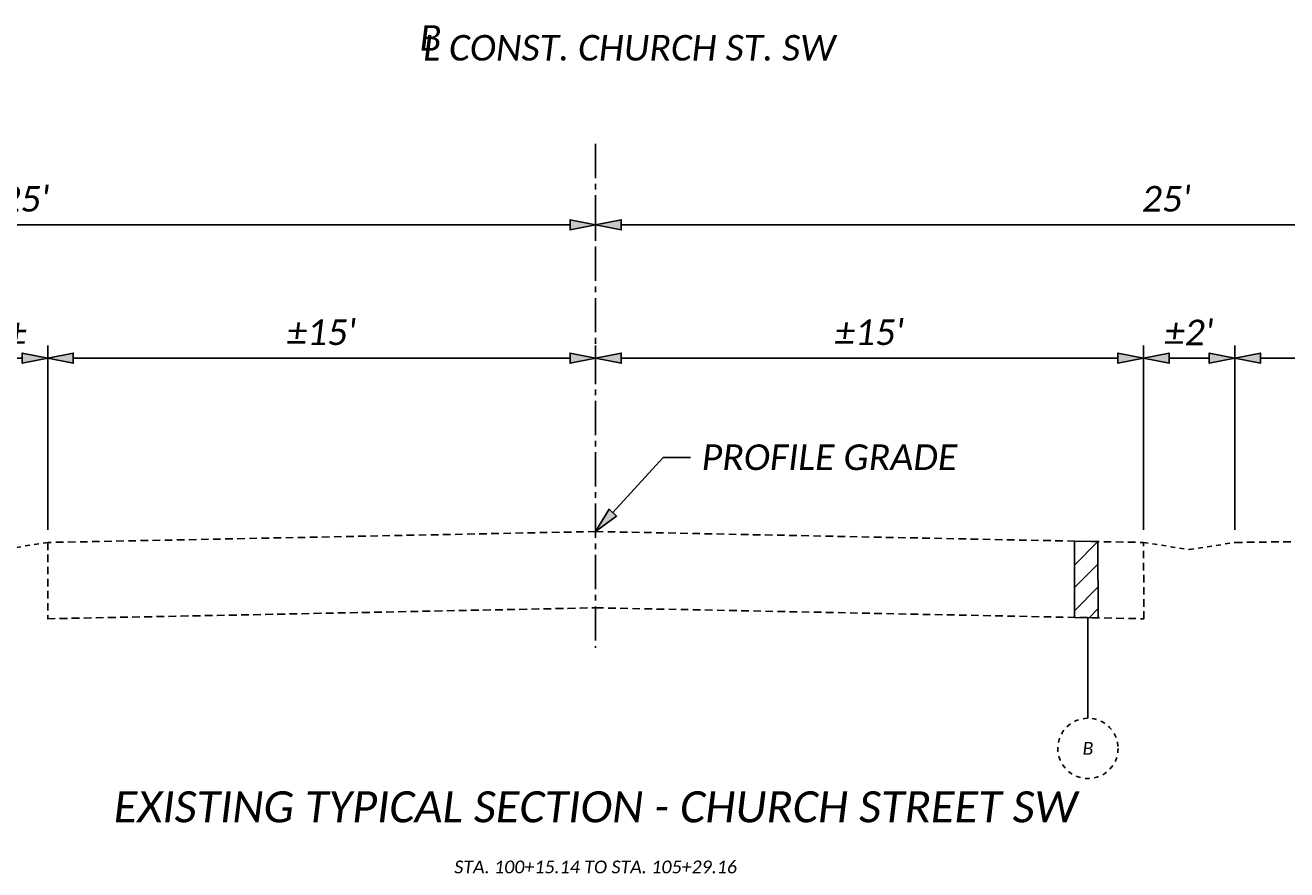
# Model space of a CAD drawing. Header units: feet. Extents: x 2612 to 2782, y -4733 to -4576.
# Tile 6 of 8: x 2721 to 2749, y -4625 to -4607. Entities that reach past the tile are written whole.
import ezdxf
from ezdxf import colors
from ezdxf.entities.mleader import LeaderData, LeaderLine
from ezdxf.math import Vec2, Vec3

# ---------------------------------------------------------------- set-up
doc = ezdxf.new("R2010")
doc.units = ezdxf.units.FT
doc.header["$MEASUREMENT"] = 0
for name, pattern in [('2', [0.1, 0.06, -0.04]), ('CENTER2', [1.125, 0.75, -0.125, 0.125, -0.125]), ('CL', [2, 0.3, -0.15, 1.4, -0.15]), ('OhDOT_USTN3', [0.22, 0.165, -0.055])]:
    doc.linetypes.add(name, pattern=pattern)
for name, color, linetype in [('GE_X_CL', 7, 'CL'), ('PV_X_Asphalt_Gutter', 7, '2'), ('PV_X_EOP', 7, 'OhDOT_USTN3'), ('SH_Text', 7, 'Continuous'), ('SH_TextH', 4, 'Continuous'), ('SH_TextM', 7, 'Continuous'), ('XS_P_Annotation', 7, 'Continuous')]:
    doc.layers.add(name, color=color, linetype=linetype)
doc.styles.add('Slanted-Normal', font='calibrii.ttf', dxfattribs={"height": 0.14})
doc.styles.add('Slanted-Sub Title', font='calibrii.ttf', dxfattribs={"height": 0.17})
doc.dimstyles.new('Dec-1  Slanted', dxfattribs={"dimtxt": 0.14, "dimasz": 0.14, "dimexe": 0.07, "dimexo": 0.07, "dimgap": 0.07, "dimtad": 1, "dimdec": 1, "dimzin": 3, "dimdsep": 46, "dimtxsty": 'Slanted-Normal', "dimblk": 'Dim1', "dimcen": 0, "dimclrd": 95, "dimclre": 95, "dimclrt": 7, "dimaunit": 1, "dimadec": 3, "dimazin": 3, "dimtfac": 1, "dimtdec": 1, "dimtix": 1, "dimtofl": 0, "dimtmove": 1, "dimatfit": 3, "dimldrblk": 'Dim1', "dimfxl": 1, "dimtolj": 1, "dimtzin": 0, "dimlwd": -1, "dimlwe": -1, "dimarcsym": 0})

# ---------------------------------------------------------------- blocks, each defined once
blk = doc.blocks.new('Dim1')
h = blk.add_hatch(color=4)
h.dxf.hatch_style = 1
h.paths.add_polyline_path([(0, 0), (-1, -0.2), (-1, 0.2)])
at = {"color": 4}
blk.add_lwpolyline([(0, 0), (-1, -0.2), (-1, 0.2), (0, 0)], dxfattribs=at)
blk = doc.blocks.new('*D955')
at = {"layer": 'Defpoints', "color": 0, "transparency": 16777216}
for p in [(2733.426, -4614.403), (2745.426, -4614.24), (2745.426, -4618.275)]:
    blk.add_point(p, dxfattribs=at)
at = {"layer": 'SH_TextM', "color": 95, "linetype": 'Continuous', "transparency": 16777216}
for p, q in [((2733.426, -4614.123), (2733.426, -4613.96)), ((2745.426, -4617.995), (2745.426, -4613.96)), ((2733.986, -4614.24), (2744.866, -4614.24))]:
    blk.add_line(p, q, dxfattribs=at)
at = {"layer": 'SH_TextM', "color": 95, "transparency": 16777216, "xscale": 0.56, "yscale": 0.56, "zscale": 0.56, "rotation": 180}
blk.add_blockref('Dim1', (2733.426, -4614.24), dxfattribs=at)
at = {"layer": 'SH_TextM', "color": 95, "transparency": 16777216, "xscale": 0.56, "yscale": 0.56, "zscale": 0.56}
blk.add_blockref('Dim1', (2745.426, -4614.24), dxfattribs=at)
at = {"layer": 'SH_TextM', "color": 7, "transparency": 16777216, "insert": (2739.426, -4613.675), "char_height": 0.56, "attachment_point": 5, "style": 'Slanted-Normal'}
blk.add_mtext("\\A1;%%P15'", dxfattribs=at)
blk = doc.blocks.new('*D956')
at = {"layer": 'Defpoints', "color": 0, "transparency": 16777216}
for p in [(2721.426, -4614.24), (2733.426, -4615.088), (2721.426, -4618.275)]:
    blk.add_point(p, dxfattribs=at)
at = {"layer": 'SH_TextM', "color": 95, "linetype": 'Continuous', "transparency": 16777216}
for p, q in [((2721.426, -4617.995), (2721.426, -4613.96)), ((2733.426, -4614.808), (2733.426, -4613.96)), ((2732.866, -4614.24), (2721.986, -4614.24))]:
    blk.add_line(p, q, dxfattribs=at)
at = {"layer": 'SH_TextM', "color": 95, "transparency": 16777216, "xscale": 0.56, "yscale": 0.56, "zscale": 0.56, "rotation": 180}
blk.add_blockref('Dim1', (2721.426, -4614.24), dxfattribs=at)
at = {"layer": 'SH_TextM', "color": 95, "transparency": 16777216, "xscale": 0.56, "yscale": 0.56, "zscale": 0.56}
blk.add_blockref('Dim1', (2733.426, -4614.24), dxfattribs=at)
at = {"layer": 'SH_TextM', "color": 7, "transparency": 16777216, "insert": (2727.426, -4613.675), "char_height": 0.56, "attachment_point": 5, "style": 'Slanted-Normal'}
blk.add_mtext("\\A1;%%P15'", dxfattribs=at)
blk = doc.blocks.new('*D957')
at = {"layer": 'Defpoints', "color": 0, "transparency": 16777216}
for p in [(2733.426, -4610.998), (2758.426, -4610.998), (2758.426, -4611.321)]:
    blk.add_point(p, dxfattribs=at)
at = {"layer": 'SH_TextM', "color": 95, "linetype": 'Continuous', "transparency": 16777216}
for p, q in [((2733.426, -4611.278), (2733.426, -4611.601)), ((2733.986, -4611.321), (2757.866, -4611.321)), ((2758.426, -4611.278), (2758.426, -4611.601))]:
    blk.add_line(p, q, dxfattribs=at)
at = {"layer": 'SH_TextM', "color": 95, "transparency": 16777216, "xscale": 0.56, "yscale": 0.56, "zscale": 0.56, "rotation": 180}
blk.add_blockref('Dim1', (2733.426, -4611.321), dxfattribs=at)
at = {"layer": 'SH_TextM', "color": 95, "transparency": 16777216, "xscale": 0.56, "yscale": 0.56, "zscale": 0.56}
blk.add_blockref('Dim1', (2758.426, -4611.321), dxfattribs=at)
at = {"layer": 'SH_TextM', "color": 7, "transparency": 16777216, "insert": (2745.926, -4610.754), "char_height": 0.56, "attachment_point": 5, "style": 'Slanted-Normal'}
blk.add_mtext("\\A1;25'", dxfattribs=at)
blk = doc.blocks.new('*D958')
at = {"layer": 'Defpoints', "color": 0, "transparency": 16777216}
for p in [(2708.426, -4611.321), (2708.426, -4611.321), (2733.426, -4611.321)]:
    blk.add_point(p, dxfattribs=at)
at = {"layer": 'SH_TextM', "color": 95, "linetype": 'Continuous', "transparency": 16777216}
blk.add_line((2732.866, -4611.321), (2708.986, -4611.321), dxfattribs=at)
at = {"layer": 'SH_TextM', "color": 95, "transparency": 16777216, "xscale": 0.56, "yscale": 0.56, "zscale": 0.56, "rotation": 180}
blk.add_blockref('Dim1', (2708.426, -4611.321), dxfattribs=at)
at = {"layer": 'SH_TextM', "color": 95, "transparency": 16777216, "xscale": 0.56, "yscale": 0.56, "zscale": 0.56}
blk.add_blockref('Dim1', (2733.426, -4611.321), dxfattribs=at)
at = {"layer": 'SH_TextM', "color": 7, "transparency": 16777216, "insert": (2720.926, -4610.754), "char_height": 0.56, "attachment_point": 5, "style": 'Slanted-Normal'}
blk.add_mtext("\\A1;25'", dxfattribs=at)
blk = doc.blocks.new('*D959')
at = {"layer": 'Defpoints', "color": 0, "transparency": 16777216}
for p in [(2747.426, -4614.24), (2745.426, -4618.275), (2747.426, -4618.275)]:
    blk.add_point(p, dxfattribs=at)
at = {"layer": 'SH_TextM', "color": 95, "linetype": 'Continuous', "transparency": 16777216}
for p, q in [((2745.426, -4617.995), (2745.426, -4613.96)), ((2747.426, -4617.995), (2747.426, -4613.96)), ((2745.986, -4614.24), (2746.866, -4614.24))]:
    blk.add_line(p, q, dxfattribs=at)
at = {"layer": 'SH_TextM', "color": 95, "transparency": 16777216, "xscale": 0.56, "yscale": 0.56, "zscale": 0.56, "rotation": 180}
blk.add_blockref('Dim1', (2745.426, -4614.24), dxfattribs=at)
at = {"layer": 'SH_TextM', "color": 95, "transparency": 16777216, "xscale": 0.56, "yscale": 0.56, "zscale": 0.56}
blk.add_blockref('Dim1', (2747.426, -4614.24), dxfattribs=at)
at = {"layer": 'SH_TextM', "color": 7, "transparency": 16777216, "insert": (2746.426, -4613.677), "char_height": 0.56, "attachment_point": 5, "style": 'Slanted-Normal'}
blk.add_mtext("\\A1;%%P2'", dxfattribs=at)
blk = doc.blocks.new('*D960')
at = {"layer": 'Defpoints', "color": 0, "transparency": 16777216}
for p in [(2752.126, -4614.24), (2747.426, -4618.275), (2752.126, -4618.208)]:
    blk.add_point(p, dxfattribs=at)
at = {"layer": 'SH_TextM', "color": 95, "linetype": 'Continuous', "transparency": 16777216}
for p, q in [((2747.426, -4617.995), (2747.426, -4613.96)), ((2752.126, -4617.928), (2752.126, -4613.96)), ((2747.986, -4614.24), (2751.566, -4614.24))]:
    blk.add_line(p, q, dxfattribs=at)
at = {"layer": 'SH_TextM', "color": 95, "transparency": 16777216, "xscale": 0.56, "yscale": 0.56, "zscale": 0.56, "rotation": 180}
blk.add_blockref('Dim1', (2747.426, -4614.24), dxfattribs=at)
at = {"layer": 'SH_TextM', "color": 95, "transparency": 16777216, "xscale": 0.56, "yscale": 0.56, "zscale": 0.56}
blk.add_blockref('Dim1', (2752.126, -4614.24), dxfattribs=at)
at = {"layer": 'SH_TextM', "color": 7, "transparency": 16777216, "insert": (2749.776, -4613.678), "char_height": 0.56, "attachment_point": 5, "style": 'Slanted-Normal'}
blk.add_mtext('\\A1;VAR.', dxfattribs=at)
blk = doc.blocks.new('*D962')
at = {"layer": 'Defpoints', "color": 0, "transparency": 16777216}
for p in [(2721.426, -4614.24), (2719.426, -4618.275), (2721.426, -4618.275)]:
    blk.add_point(p, dxfattribs=at)
at = {"layer": 'SH_TextM', "color": 95, "linetype": 'Continuous', "transparency": 16777216}
for p, q in [((2719.426, -4617.995), (2719.426, -4613.96)), ((2721.426, -4617.995), (2721.426, -4613.96)), ((2719.986, -4614.24), (2720.866, -4614.24))]:
    blk.add_line(p, q, dxfattribs=at)
at = {"layer": 'SH_TextM', "color": 95, "transparency": 16777216, "xscale": 0.56, "yscale": 0.56, "zscale": 0.56, "rotation": 180}
blk.add_blockref('Dim1', (2719.426, -4614.24), dxfattribs=at)
at = {"layer": 'SH_TextM', "color": 95, "transparency": 16777216, "xscale": 0.56, "yscale": 0.56, "zscale": 0.56}
blk.add_blockref('Dim1', (2721.426, -4614.24), dxfattribs=at)
at = {"layer": 'SH_TextM', "color": 7, "transparency": 16777216, "insert": (2720.426, -4613.677), "char_height": 0.56, "attachment_point": 5, "style": 'Slanted-Normal'}
blk.add_mtext("\\A1;2'%%P", dxfattribs=at)

msp = doc.modelspace()

# ---------------------------------------------------------------- linework, layer by layer
at = {"layer": 'GE_X_CL', "linetype": 'CENTER2'}
msp.add_line((2733.426, -4609.548), (2733.426, -4620.58), dxfattribs=at)
at = {"layer": 'PV_X_Asphalt_Gutter'}
for points in [[(2721.426, -4618.275), (2720.426, -4618.43), (2719.426, -4618.275)], [(2745.426, -4618.275), (2746.426, -4618.43), (2747.426, -4618.275)]]:
    msp.add_lwpolyline(points, dxfattribs=at)
at = {"layer": 'PV_X_EOP'}
msp.add_line((2745.433, -4619.945), (2745.426, -4618.275), dxfattribs=at)
for points in [[(2733.426, -4618.035), (2721.426, -4618.275), (2721.426, -4619.945), (2733.436, -4619.705)], [(2733.426, -4618.035), (2745.426, -4618.275)], [(2747.426, -4618.275), (2752.126, -4618.208)], [(2721.42, -4619.945), (2733.436, -4619.705), (2745.433, -4619.945)]]:
    msp.add_lwpolyline(points, dxfattribs=at)
at = {"layer": 'SH_Text', "linetype": '2'}
msp.add_circle((2744.209, -4622.783), 0.66, dxfattribs=at)
at = {"layer": 'SH_TextM'}
msp.add_line((2744.205, -4622.123), (2744.205, -4619.921), dxfattribs=at)
for points in [[(2743.911, -4618.772), (2744.428, -4618.255)], [(2743.911, -4619.263), (2744.428, -4618.747)], [(2743.911, -4619.772), (2744.428, -4619.255)], [(2744.234, -4619.921), (2744.428, -4619.728)]]:
    msp.add_lwpolyline(points, dxfattribs=at)
at = {"layer": 'XS_P_Annotation'}
msp.add_lwpolyline([(2743.914, -4618.245), (2744.428, -4618.255), (2744.434, -4619.925), (2743.917, -4619.915)], close=True, dxfattribs=at)

# ---------------------------------------------------------------- texts
at = {"layer": 'SH_TextH', "insert": (2733.426, -4624.409), "char_height": 0.68, "width": 23.41113, "attachment_point": 8, "style": 'Slanted-Sub Title'}
msp.add_mtext('EXISTING TYPICAL SECTION - CHURCH STREET SW', dxfattribs=at)
at = {"layer": 'SH_TextM', "style": 'Slanted-Normal'}
for s, insert, char_height, width, attachment_point in [('B', (2729.572, -4606.952), 0.56, 0.56, 1), ('L CONST. CHURCH ST. SW', (2729.65, -4607.165), 0.56, 11.61409, 1), ('B', (2744.209, -4622.783), 0.28, 1.60316, 5), ('STA. 100+15.14 TO STA. 105+29.16', (2733.426, -4625.521), 0.28, 20.63398, 8)]:
    msp.add_mtext(s, dxfattribs=dict(at, insert=insert, char_height=char_height, width=width, attachment_point=attachment_point))

# ---------------------------------------------------------------- dimensions: what is measured, and where the dimension line sits
at = {"layer": 'SH_TextM'}
for base, p1, p2, text, picture, middle in [((2708.426, -4611.321), (2733.426, -4611.321), (2708.426, -4611.321), "25'", '*D958', (2720.926, -4610.754)), ((2758.426, -4611.321), (2733.426, -4610.998), (2758.426, -4610.998), "25'", '*D957', (2745.926, -4610.754)), ((2721.426, -4614.24), (2719.426, -4618.275), (2721.426, -4618.275), "2'%%P", '*D962', (2720.426, -4613.677)), ((2721.426, -4614.24), (2733.426, -4615.088), (2721.426, -4618.275), "%%P15'", '*D956', (2727.426, -4613.675)), ((2745.426, -4614.24), (2733.426, -4614.403), (2745.426, -4618.275), "%%P15'", '*D955', (2739.426, -4613.675)), ((2747.426, -4614.24), (2745.426, -4618.275), (2747.426, -4618.275), "%%P2'", '*D959', (2746.426, -4613.677)), ((2752.126, -4614.24), (2747.426, -4618.275), (2752.126, -4618.208), 'VAR.', '*D960', (2749.776, -4613.678))]:
    dim = msp.add_linear_dim(base=base, p1=p1, p2=p2, text=text, dimstyle='Dec-1  Slanted', override={"dimpost": "'"}, dxfattribs=at)
    dim.commit()
    dim.dimension.update_dxf_attribs({"geometry": picture, "text_midpoint": middle})

# ---------------------------------------------------------------- leaders
ml = msp.add_multileader_mtext('Standard', dxfattribs=at)
ml.set_content('PROFILE GRADE', color=256, style='Slanted-Normal')
ml.set_leader_properties(color=95, linetype='Continuous')
ml.set_arrow_properties(name='Dim1')
ml.build(insert=Vec2(0, 0))
ml.multileader.update_dxf_attribs({"text_right_attachment_type": 3, "dogleg_length": 0.15, "arrow_head_size": 0.56, "scale": 4})
ctx = ml.context
ctx.base_point, ctx.scale, ctx.char_height, ctx.arrow_head_size, ctx.landing_gap_size, ctx.plane_origin = Vec3(2735.507, -4616.413), 4, 0.56, 0.56, 0.24, Vec3(2733.426, -4618.035)
ctx.right_attachment = 3
notes = []
notes.append((ctx, [(0, (1, 1, 0), (2734.907, -4616.413), (1, 0), 0.6, [(0, [(2733.426, -4618.035)], 0, [])])]))
ctx.mtext.insert, ctx.mtext.flow_direction = Vec3(2735.747, -4616.128), 5
for ctx, leaders in notes:
    for number, flags, end, landing, length, lines in leaders:
        leader = LeaderData()
        leader.index, (leader.has_last_leader_line, leader.has_dogleg_vector, leader.attachment_direction) = number, flags
        leader.last_leader_point, leader.dogleg_vector, leader.dogleg_length = Vec3(end), Vec3(landing), length
        for number, points, colour, breaks in lines:
            line = LeaderLine()
            line.index, line.vertices, line.color, line.breaks = number, Vec3.list(points), colors.encode_raw_color(colour), breaks
            leader.lines.append(line)
        ctx.leaders.append(leader)

doc.saveas('drawing.dxf')
